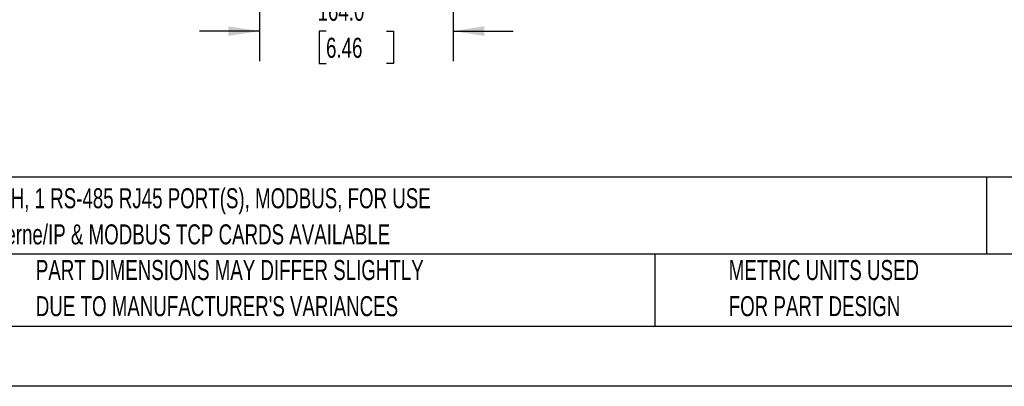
# Model space of a CAD drawing. Header units: millimetres. Extents: x 0 to 2235, y 0 to 1727.
# Tile 2 of 37: x 427 to 1261, y 0 to 310. Entities that reach past the tile are written whole.
import ezdxf

# ---------------------------------------------------------------- set-up
doc = ezdxf.new("R2010")
doc.units = ezdxf.units.MM
doc.header["$LTSCALE"] = 8
doc.linetypes.add('CENTERX2', pattern=[20.32, 12.7, -2.54, 2.54, -2.54])
doc.layers.add('DIMENSIONS', color=140, linetype='Continuous', lineweight=25)
doc.layers.add('TEXT', color=140, linetype='Continuous', lineweight=25)
doc.styles.add('SLDTEXTSTYLE0', font='TXT', dxfattribs={"width": 0.7})
doc.dimstyles.new('SLDDIMSTYLE0', dxfattribs={"dimtxt": 17.264063, "dimasz": 26.416, "dimexe": 0, "dimexo": 0.0625, "dimgap": 4.316016, "dimtad": 0, "dimtih": 1, "dimtoh": 1, "dimrnd": 1e-09, "dimzin": 4, "dimdsep": 46, "dimtxsty": 'SLDTEXTSTYLE0', "dimsah": 1, "dimcen": 0.09, "dimadec": 0, "dimazin": 1, "dimtfac": 1, "dimtmove": 0, "dimatfit": 0, "dimfxl": 0, "dimfrac": 2, "dimtolj": 1, "dimtzin": 12, "dimarcsym": 0})

# ---------------------------------------------------------------- blocks, each defined once
blk = doc.blocks.new('SW_NOTE_0')
at = {"layer": 'TEXT', "color": 0, "linetype": 'CENTERX2', "lineweight": 18, "char_height": 16.9333, "attachment_point": 1, "style": 'SLDTEXTSTYLE0'}
for s, insert in [('SureServo2 SERVO DRIVE, 15 kW, 460 VAC, 3-PH, 1 RS-485 RJ45 PORT(S), MODBUS, FOR USE', (0, 21.83)), ('WITH 11 kW & 15 kW SYSTEMS, OPTIONAL Etherne/IP & MODBUS TCP CARDS AVAILABLE', (0, -8.75))]:
    blk.add_mtext(s, dxfattribs=dict(at, insert=insert))
blk = doc.blocks.new('SW_NOTE_0_3')
at = {"layer": 'TEXT', "color": 0, "linetype": 'CENTERX2', "lineweight": 18, "char_height": 16.9333, "attachment_point": 1, "style": 'SLDTEXTSTYLE0'}
for s, insert in [('PART DIMENSIONS MAY DIFFER SLIGHTLY', (0, 21.83)), ("DUE TO MANUFACTURER'S VARIANCES", (0, -8.75))]:
    blk.add_mtext(s, dxfattribs=dict(at, insert=insert))
blk = doc.blocks.new('SW_NOTE_0_6')
at = {"layer": 'TEXT', "color": 0, "linetype": 'CENTERX2', "lineweight": 18, "char_height": 16.9333, "attachment_point": 1, "style": 'SLDTEXTSTYLE0'}
for s, insert in [('METRIC UNITS USED', (0, 21.83)), ('FOR PART DESIGN', (0, -8.75))]:
    blk.add_mtext(s, dxfattribs=dict(at, insert=insert))
blk = doc.blocks.new('_D')
at = {"layer": 'DIMENSIONS'}
for p, q in [((630.38, 392.42), (630.38, 275.31)), ((794.38, 392.42), (794.38, 275.31)), ((630.38, 300.71), (579.58, 300.71)), ((686.73, 300.71), (680.93, 300.71)), ((680.93, 300.71), (680.93, 273.27)), ((738.03, 300.71), (743.83, 300.71)), ((743.83, 300.71), (743.83, 273.27)), ((794.38, 300.71), (845.18, 300.71)), ((680.93, 273.27), (686.73, 273.27)), ((743.83, 273.27), (738.03, 273.27))]:
    blk.add_line(p, q, dxfattribs=at)
for points in [[(630.38, 300.71), (603.96, 304.77), (603.96, 296.65)], [(794.38, 300.71), (820.79, 296.65), (820.79, 304.77)]]:
    blk.add_solid(points, dxfattribs=at)
at = {"layer": 'DIMENSIONS', "char_height": 16.933, "attachment_point": 1, "style": 'SLDTEXTSTYLE0'}
for s, insert in [('164.0', (679.55, 326.4)), ('6.46', (686.73, 295.1))]:
    blk.add_mtext(s, dxfattribs=dict(at, insert=insert))

msp = doc.modelspace()

# ---------------------------------------------------------------- linework, layer by layer
at = {"color": 7, "linetype": 'Continuous'}
msp.add_line((2235.22, 0.021), (0.02, 0.021), dxfattribs=at)
at = {"layer": 'TEXT'}
for p, q in [((2184.4, 177.009), (50.8, 177.009)), ((1246.071, 177.009), (1246.071, 111.76)), ((2184.4, 111.76), (50.8, 111.76)), ((965.172, 111.76), (965.172, 50.8)), ((50.8, 50.8), (2184.4, 50.8))]:
    msp.add_line(p, q, dxfattribs=at)

# ---------------------------------------------------------------- block references
at = {"layer": 'TEXT', "linetype": 'CENTERX2', "lineweight": 18}
for name, p in [('SW_NOTE_0', (63.726, 145.858)), ('SW_NOTE_0_3', (440.954, 85.084)), ('SW_NOTE_0_6', (1027.827, 85.084))]:
    msp.add_blockref(name, p, dxfattribs=at)

# ---------------------------------------------------------------- dimensions: what is measured, and where the dimension line sits
at = {"layer": 'DIMENSIONS'}
dim = msp.add_linear_dim(base=(794.378, 300.709), p1=(630.378, 402.583), p2=(794.378, 402.583), dimstyle='SLDDIMSTYLE0', dxfattribs=at)
dim.commit()
dim.dimension.update_dxf_attribs({"geometry": '_D', "text_midpoint": (712.378, 300.709), "dimtype": 160})

doc.saveas('drawing.dxf')
